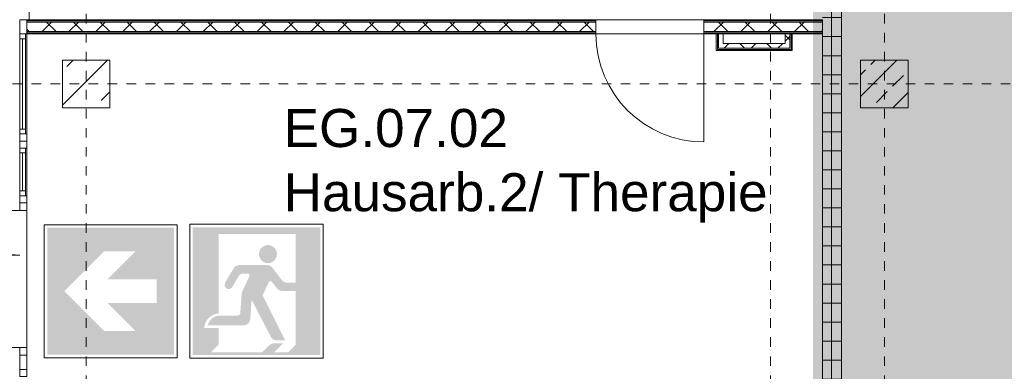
# Model space of a CAD drawing. Header units: metres. Extents: x -54 to 119, y -77 to 33.
# Tile 64 of 138: x 20.06 to 30.42, y -18.92 to -15.22. Entities that reach past the tile are written whole.
import ezdxf

# ---------------------------------------------------------------- set-up
doc = ezdxf.new("R2010")
doc.units = ezdxf.units.M
doc.linetypes.add('Rasterlinie', pattern=[0.019, 0.01, -0.003, 0.003, -0.003])
doc.linetypes.add('Über Schnittebene 1', pattern=[0.001, 0, -0.001])
for name, color, linetype, lineweight in [('A_Allgemeine Beschriftungen', 7, 'Continuous', 9), ('A_Detailelemente', 7, 'Continuous', 9), ('A_Fassadenelemente', 7, 'Continuous', 9), ('A_Fassadenpfosten', 7, 'Continuous', 9), ('A_Geschossdecken', 7, 'Continuous', 9), ('A_Importierte Elemente in Familien', 7, 'Continuous', 9), ('A_Raster', 7, 'Continuous', 9), ('A_Räume_Beschriftung', 7, 'Continuous', 9), ('A_Tragwerksstützen', 7, 'Continuous', 9), ('A_Tragwerksstützen_Stahlbeton', 7, 'Continuous', 18), ('A_Türen', 7, 'Continuous', 9), ('A_Wände', 7, 'Continuous', 9), ('A_Wände_Schraffur', 7, 'Continuous', 18)]:
    doc.layers.add(name, color=color, linetype=linetype, lineweight=lineweight)
doc.styles.add('Arial_B', font='txt', dxfattribs={"height": 0.3999999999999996})
pattern_1 = [(45, (0, 0), (-0.1414213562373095, 0.1414213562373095), []), (135, (0, 0), (-0.1414213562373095, -0.1414213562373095), [])]

# ---------------------------------------------------------------- blocks, each defined once
blk = doc.blocks.new('Fertigbeton-rechteckige Stütze mit Konsole - 500 x 500 - 1 Konsole_A_K_7_8-1081952-BS_Übersicht_EG_BRANDSCHUTZ')
at = {"layer": 'A_Tragwerksstützen'}
h = blk.add_hatch(dxfattribs=at)
h.set_pattern_fill('FP_37', color=256, style=0, pattern_type=2)
h.set_pattern_definition([(45, (-20.756, 15.897), (-0.3592102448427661, 0.3592102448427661), []), (45, (-20.397, 15.897), (-0.3592102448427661, 0.3592102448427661), [0.254, -0.254])])
h.paths.add_polyline_path([(-0.130125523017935, -0.2500000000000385), (0.2500000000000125, -0.2500000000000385), (0.2500000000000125, 0.2499999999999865), (-0.2499999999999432, 0.2499999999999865), (-0.2499999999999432, -0.2500000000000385)], flags=0)
at = {"layer": 'A_Tragwerksstützen', "lineweight": 18}
for p, q in [((0.2499999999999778, 0.2500000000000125), (-0.2499999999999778, 0.2500000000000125)), ((-0.2499999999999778, 0.2500000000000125), (-0.2499999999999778, -0.2500000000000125)), ((0.2499999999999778, -0.2499999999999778), (0.2499999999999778, 0.2500000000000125)), ((-0.2499999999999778, -0.2500000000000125), (0.2499999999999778, -0.2499999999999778))]:
    blk.add_line(p, q, dxfattribs=at)
blk = doc.blocks.new('STB Stütze - rechteckig - STB 50 x 50-V29-BS_Übersicht_EG_BRANDSCHUTZ')
at = {"layer": 'A_Tragwerksstützen'}
h = blk.add_hatch(dxfattribs=at)
h.set_pattern_fill('FP_38', color=256, style=0, pattern_type=2)
h.set_pattern_definition([(45, (-29.156, 15.897), (-0.2283954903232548, 0.2283954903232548), []), (45, (-28.928, 15.897), (-0.2283954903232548, 0.2283954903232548), [0.161, -0.081])])
h.paths.add_polyline_path([(-0.2499999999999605, -0.2500000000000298), (0.2500000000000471, -0.2500000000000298), (0.2500000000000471, 0.2499999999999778), (-0.2499999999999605, 0.2499999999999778)], flags=0)
at = {"layer": 'A_Tragwerksstützen_Stahlbeton'}
for p, q in [((0.2499999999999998, 0.2499999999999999), (-0.2500000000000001, 0.2499999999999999)), ((-0.2500000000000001, 0.2499999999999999), (-0.2500000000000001, -0.2499999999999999)), ((0.2499999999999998, -0.2499999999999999), (0.2499999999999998, 0.2499999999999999)), ((-0.2500000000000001, -0.2499999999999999), (0.2499999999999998, -0.2499999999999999))]:
    blk.add_line(p, q, dxfattribs=at)
blk = doc.blocks.new('Pfosten rechteckig - 75x75_Recht-1433897-BS_Übersicht_EG_BRANDSCHUTZ')
at = {"layer": 'A_Fassadenpfosten'}
for p, q in [((-0.07500000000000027, 0.05999999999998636), (0, 0.05999999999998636)), ((-0.07500000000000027, -0.01499999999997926), (-0.07500000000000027, 0.05999999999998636)), ((0, 0.05999999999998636), (0, -0.01499999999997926)), ((0, -0.01499999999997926), (-0.07500000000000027, -0.01499999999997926))]:
    blk.add_line(p, q, dxfattribs=at)
blk = doc.blocks.new('GSH_Tuer_I_1flg_SZ_OL - 1135x3200_2135_Voll-4417270-BS_Übersicht_EG_BRANDSCHUTZ')
at = {"layer": 'A_Türen', "linetype": 'Über Schnittebene 1'}
for p, q in [((-0.5675000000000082, 0.06056538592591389), (0.5074999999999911, 0.06056538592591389)), ((-0.5675000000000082, -0.08943461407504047), (0.5674999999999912, -0.08943461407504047))]:
    blk.add_line(p, q, dxfattribs=at)
at = {"layer": 'A_Türen'}
blk.add_line((0.5674999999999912, -1.224434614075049), (0.5674999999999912, -0.0894346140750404), dxfattribs=at)
blk.add_arc((0.5674999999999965, -0.08943461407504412), 1.135, 179.9999999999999, 269.9999999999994, dxfattribs=at)
blk = doc.blocks.new('Pfosten rechteckig - 150x75-1436575-BS_Übersicht_EG_BRANDSCHUTZ')
at = {"layer": 'A_Fassadenpfosten'}
for p, q in [((-0.07500000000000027, 0.01499999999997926), (0.07500000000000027, 0.01499999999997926)), ((-0.07500000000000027, -0.05999999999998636), (-0.07500000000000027, 0.01499999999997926)), ((0.07500000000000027, 0.01499999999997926), (0.07500000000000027, -0.05999999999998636)), ((0.07500000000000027, -0.05999999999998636), (-0.07500000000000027, -0.05999999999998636))]:
    blk.add_line(p, q, dxfattribs=at)
blk = doc.blocks.new('Pfosten rechteckig - 75x75_Links-5627890-BS_Übersicht_EG_BRANDSCHUTZ')
at = {"layer": 'A_Fassadenpfosten'}
for p, q in [((-0.07500000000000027, 0.01499999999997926), (0, 0.01499999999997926)), ((-0.07500000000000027, -0.05999999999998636), (-0.07500000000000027, 0.01499999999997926)), ((0, 0.01499999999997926), (0, -0.05999999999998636)), ((0, -0.05999999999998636), (-0.07500000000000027, -0.05999999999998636))]:
    blk.add_line(p, q, dxfattribs=at)
blk = doc.blocks.new('GSH_Fassade_Fenster_1flg - GSH_Fassade_Fenster_1flg-5999971-BS_Übersicht_EG_BRANDSCHUTZ')
at = {"layer": 'A_Fassadenelemente'}
for p, q in [((-0.4750000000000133, 0.0450000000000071), (-0.5250000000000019, 0.0450000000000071)), ((-0.5250000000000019, 0.0450000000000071), (-0.5250000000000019, -0.01499999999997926)), ((-0.4750000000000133, -0.01499999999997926), (-0.4750000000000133, 0.0450000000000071)), ((-0.475000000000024, 0.04499999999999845), (0.4749999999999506, 0.04500000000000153)), ((0.4749999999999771, 0.01499999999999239), (-0.475000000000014, 0.01499999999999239)), ((0.5250000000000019, 0.0450000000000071), (0.474999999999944, 0.0450000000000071)), ((0.474999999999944, 0.0450000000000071), (0.474999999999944, -0.01499999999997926)), ((0.5250000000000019, -0.01499999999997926), (0.5250000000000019, 0.0450000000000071)), ((-0.5250000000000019, -0.01499999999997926), (-0.4750000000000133, -0.01499999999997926)), ((0.4749999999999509, -0.01499999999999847), (-0.4750000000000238, -0.01500000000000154)), ((0.474999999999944, -0.01499999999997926), (0.5250000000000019, -0.01499999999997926))]:
    blk.add_line(p, q, dxfattribs=at)
blk = doc.blocks.new('Pfosten rechteckig - 75x75_Recht-6362426-BS_Übersicht_EG_BRANDSCHUTZ')
at = {"layer": 'A_Fassadenpfosten'}
for p, q in [((0, 0.01499999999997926), (-0.07500000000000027, 0.01499999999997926)), ((-0.07500000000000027, 0.01499999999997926), (-0.07500000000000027, -0.05999999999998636)), ((0, -0.05999999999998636), (0, 0.01499999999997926)), ((-0.07500000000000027, -0.05999999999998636), (0, -0.05999999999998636))]:
    blk.add_line(p, q, dxfattribs=at)
blk = doc.blocks.new('GSH_Fassade_Fenster_1flg - GSH_Fassade_Fenster_1flg-6362429-BS_Übersicht_EG_BRANDSCHUTZ')
at = {"layer": 'A_Fassadenelemente'}
for p, q in [((-0.2000000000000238, 0.0450000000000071), (-0.2500000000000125, 0.0450000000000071)), ((-0.2500000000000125, 0.0450000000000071), (-0.2500000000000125, -0.01499999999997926)), ((-0.2000000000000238, -0.01499999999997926), (-0.2000000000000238, 0.0450000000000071)), ((-0.2000000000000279, 0.04499999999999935), (0.1999999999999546, 0.04500000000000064)), ((0.1999999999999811, 0.01499999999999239), (-0.2000000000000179, 0.01499999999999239)), ((0.2500000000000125, 0.0450000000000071), (0.1999999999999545, 0.0450000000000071)), ((0.1999999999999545, 0.0450000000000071), (0.1999999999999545, -0.01499999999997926)), ((0.2500000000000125, -0.01499999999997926), (0.2500000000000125, 0.0450000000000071)), ((-0.2500000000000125, -0.01499999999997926), (-0.2000000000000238, -0.01499999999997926)), ((0.1999999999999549, -0.01499999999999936), (-0.2000000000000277, -0.01500000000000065)), ((0.1999999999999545, -0.01499999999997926), (0.2500000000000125, -0.01499999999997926))]:
    blk.add_line(p, q, dxfattribs=at)
blk = doc.blocks.new('Pfosten rechteckig - 150x75-6175418-BS_Übersicht_EG_BRANDSCHUTZ')
at = {"layer": 'A_Fassadenpfosten'}
for p, q in [((-0.1500000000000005, 0.01499999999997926), (0, 0.01499999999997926)), ((0, 0.01499999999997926), (0, -0.05999999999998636)), ((0, -0.05999999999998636), (-0.1500000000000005, -0.05999999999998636))]:
    blk.add_line(p, q, dxfattribs=at)
blk = doc.blocks.new('GSH_Fassade_Tuer_2flg - A_SL_Glass_Blau-6362405-BS_Übersicht_EG_BRANDSCHUTZ')
at = {"layer": 'A_Türen'}
for p, q in [((-0.7199999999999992, 0.06000000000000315), (-0.8, 0.06000000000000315)), ((-0.8, 0.06000000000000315), (-0.8, -0.014999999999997)), ((-0.7199999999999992, -0.014999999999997), (-0.7199999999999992, 0.06000000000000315)), ((0.8000000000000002, 0.06000000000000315), (0.7200000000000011, 0.06000000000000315)), ((0.7200000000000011, 0.06000000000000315), (0.7200000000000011, -0.014999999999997)), ((0.8000000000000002, -0.014999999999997), (0.8000000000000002, 0.06000000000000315)), ((-0.8, -0.014999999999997), (-0.7199999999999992, -0.014999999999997)), ((-0.7199999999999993, -0.01499999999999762), (-0.7199999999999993, -0.4847563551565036)), ((0.7200000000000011, -0.014999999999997), (0.8000000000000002, -0.014999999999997)), ((0.7200000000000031, -0.01500000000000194), (0.7200000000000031, -0.984756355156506))]:
    blk.add_line(p, q, dxfattribs=at)
for centre, radius, start, end in [((-0.7199999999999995, -0.01499999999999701), 0.4697563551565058, 270, 359.9999999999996), ((0.7200000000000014, -0.01499999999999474), 0.9697563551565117, 180.0000000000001, 269.9999999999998)]:
    blk.add_arc(centre, radius, start, end, dxfattribs=at)
blk = doc.blocks.new('Pfosten rechteckig - 75x75_Recht-6175467-BS_Übersicht_EG_BRANDSCHUTZ')
at = {"layer": 'A_Fassadenpfosten'}
for p, q in [((-0.07500000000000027, 0.01499999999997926), (0, 0.01499999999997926)), ((-0.07500000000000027, -0.05999999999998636), (-0.07500000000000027, 0.01499999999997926)), ((0, -0.05999999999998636), (-0.07500000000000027, -0.05999999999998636))]:
    blk.add_line(p, q, dxfattribs=at)
blk = doc.blocks.new('Sammelstelle_Symbol - Sammelstelle_Symbol-7037390-BS_Übersicht_EG_BRANDSCHUTZ')
at = {"layer": 'A_Importierte Elemente in Familien'}
h = blk.add_hatch(color=256, dxfattribs=at)
edge = h.paths.add_edge_path(flags=0)
edge.add_line((-0.002012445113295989, 0.002949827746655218), (-0.002012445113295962, -0.001222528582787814))
edge.add_arc((-0.001967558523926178, -0.002027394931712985), 0.0008061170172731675, 93.19202166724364, 177.1169329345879)
edge.add_line((-0.002772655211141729, -0.001986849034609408), (-0.003378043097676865, -0.001986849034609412))
edge.add_line((-0.003378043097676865, -0.001986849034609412), (-0.003378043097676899, 0.003303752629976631))
edge.add_line((-0.003378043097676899, 0.003303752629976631), (0.003334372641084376, 0.003303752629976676))
edge.add_line((0.003334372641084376, 0.003303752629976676), (0.00333437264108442, -0.003408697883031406))
edge.add_line((0.00333437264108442, -0.003408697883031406), (0.001640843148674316, -0.003408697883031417))
edge.add_line((0.001640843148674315, -0.003264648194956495), (0.001640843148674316, -0.003408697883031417))
edge.add_line((0.001640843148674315, -0.003264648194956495), (0.002035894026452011, -0.002869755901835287))
edge.add_line((0.002035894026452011, -0.002869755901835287), (0.002035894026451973, 0.002949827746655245))
edge.add_line((0.002035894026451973, 0.002949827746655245), (-0.002012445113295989, 0.002949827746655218))
h = blk.add_hatch(color=256, dxfattribs=at)
edge = h.paths.add_edge_path(flags=0)
edge.add_arc((0.0005820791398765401, 0.001895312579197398), 0.0004734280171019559, 8.523886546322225e-13, 180.0000000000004)
edge.add_line((0.0001086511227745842, 0.001895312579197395), (0.001055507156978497, 0.001895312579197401))
h = blk.add_hatch(color=256, dxfattribs=at)
edge = h.paths.add_edge_path(flags=0)
edge.add_arc((0.0005820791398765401, 0.001895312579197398), 0.0004734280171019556, 180.0000000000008, 360.0000000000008)
edge.add_line((0.001055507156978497, 0.001895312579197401), (0.0001086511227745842, 0.001895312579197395))
h = blk.add_hatch(color=256, dxfattribs=at)
edge = h.paths.add_edge_path(flags=0)
edge.add_line((0.0008119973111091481, 0.001180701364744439), (0.001306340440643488, 0.0005360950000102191))
edge.add_arc((0.001585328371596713, 0.0007500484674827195), 0.0003515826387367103, 217.4842912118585, 270.0000000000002)
edge.add_line((0.001585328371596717, 0.000398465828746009), (0.002035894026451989, 0.0003984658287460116))
edge.add_line((0.002035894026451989, 0.0003984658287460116), (0.002035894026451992, -3.847008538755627e-05))
edge.add_line((0.002035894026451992, -3.847008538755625e-05), (0.001331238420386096, -3.847008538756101e-05))
edge.add_arc((0.001331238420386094, 0.000313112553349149), 0.0003515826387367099, 217.4842912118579, 270.00000000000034, ccw=False)
edge.add_line((0.001052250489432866, 9.915908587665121e-05), (0.0007647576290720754, 0.0004740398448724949))
edge.add_line((0.0006455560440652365, 0.0004616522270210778), (0.0006552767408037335, 0.0004766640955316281))
edge.add_line((0.0006552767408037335, 0.0004766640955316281), (0.0006684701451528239, 0.0004887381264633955))
edge.add_line((0.0006684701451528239, 0.0004887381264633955), (0.0006842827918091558, 0.0004970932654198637))
edge.add_line((0.0006842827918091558, 0.0004970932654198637), (0.0007016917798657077, 0.0005011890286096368))
edge.add_line((0.0007016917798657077, 0.0005011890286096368), (0.0007195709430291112, 0.0005007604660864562))
edge.add_line((0.0007195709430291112, 0.0005007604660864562), (0.0007367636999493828, 0.0004958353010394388))
edge.add_line((0.0007367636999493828, 0.0004958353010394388), (0.0007521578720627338, 0.0004867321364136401))
edge.add_line((0.0007521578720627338, 0.0004867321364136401), (0.0007647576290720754, 0.0004740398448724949))
edge.add_line((0.0006455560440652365, 0.0004616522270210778), (0.0002994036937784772, -0.0002602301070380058))
edge.add_line((0.0002994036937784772, -0.0002602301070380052), (0.001489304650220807, -0.002634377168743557))
edge.add_line((0.001489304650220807, -0.002634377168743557), (0.001039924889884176, -0.00263437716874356))
edge.add_arc((0.001039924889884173, -0.002282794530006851), 0.0003515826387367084, 207.2950730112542, 270.0000000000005, ccw=False)
edge.add_line((0.0007274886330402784, -0.002444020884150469), (-0.0002546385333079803, -0.0005407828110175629))
edge.add_line((-0.0002811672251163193, -0.000546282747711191), (-0.0002804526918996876, -0.0005427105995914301))
edge.add_line((-0.0002804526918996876, -0.0005427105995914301), (-0.0002788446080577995, -0.0005394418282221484))
edge.add_line((-0.0002788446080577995, -0.0005394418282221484), (-0.000276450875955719, -0.0005366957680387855))
edge.add_line((-0.000276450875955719, -0.0005366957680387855), (-0.0002734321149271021, -0.0005346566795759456))
edge.add_line((-0.0002734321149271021, -0.0005346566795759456), (-0.0002699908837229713, -0.0005334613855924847))
edge.add_line((-0.0002699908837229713, -0.0005334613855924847), (-0.0002663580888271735, -0.0005331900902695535))
edge.add_line((-0.0002663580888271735, -0.0005331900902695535), (-0.0002627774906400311, -0.0005338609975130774))
edge.add_line((-0.0002627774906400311, -0.0005338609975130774), (-0.0002594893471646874, -0.0005354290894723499))
edge.add_line((-0.0002594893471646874, -0.0005354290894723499), (-0.0002567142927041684, -0.0005377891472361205))
edge.add_line((-0.0002567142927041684, -0.0005377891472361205), (-0.0002546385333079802, -0.0005407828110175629))
edge.add_line((-0.0002811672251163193, -0.000546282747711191), (-0.0003468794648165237, -0.00151773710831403))
edge.add_arc((-0.0006976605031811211, -0.001494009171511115), 0.0003515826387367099, 270.0000000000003, 356.13022758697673, ccw=False)
edge.add_line((-0.0006976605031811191, -0.001845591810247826), (-0.002585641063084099, -0.001845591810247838))
edge.add_arc((-0.001939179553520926, -0.002003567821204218), 0.0006654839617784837, 93.0187191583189, 166.2677388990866, ccw=False)
edge.add_line((-0.001974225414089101, -0.001339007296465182), (-0.001013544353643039, -0.001339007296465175))
edge.add_arc((-0.001013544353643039, -0.001198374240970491), 0.0001406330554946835, 269.9999999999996, 356.1302275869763)
edge.add_line((-0.0008732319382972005, -0.001207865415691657), (-0.0008044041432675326, -0.0001903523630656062))
edge.add_line((-0.0007706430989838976, -6.206492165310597e-05), (-0.0007936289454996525, -0.0001246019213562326))
edge.add_line((-0.0007936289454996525, -0.0001246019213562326), (-0.0008044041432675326, -0.0001903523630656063))
edge.add_line((-0.0007706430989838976, -6.206492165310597e-05), (-0.0003720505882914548, 0.0007691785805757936))
edge.add_line((-0.0004354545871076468, 0.0008698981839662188), (-0.0004179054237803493, 0.0008676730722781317))
edge.add_line((-0.0004179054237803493, 0.0008676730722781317), (-0.0004014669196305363, 0.0008611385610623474))
edge.add_line((-0.0004014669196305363, 0.0008611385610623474), (-0.000387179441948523, 0.000850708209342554))
edge.add_line((-0.000387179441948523, 0.000850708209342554), (-0.0003759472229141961, 0.000837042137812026))
edge.add_line((-0.0003759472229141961, 0.000837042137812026), (-0.0003684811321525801, 0.0008210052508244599))
edge.add_line((-0.0003684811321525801, 0.0008210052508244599), (-0.0003652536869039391, 0.0008036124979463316))
edge.add_line((-0.0003652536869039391, 0.0008036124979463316), (-0.0003664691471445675, 0.0007859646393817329))
edge.add_line((-0.0003664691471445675, 0.0007859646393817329), (-0.0003720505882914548, 0.0007691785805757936))
edge.add_line((-0.0004354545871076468, 0.0008698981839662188), (-0.0007975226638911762, 0.0008698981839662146))
edge.add_line((-0.0009183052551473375, 0.0008013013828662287), (-0.0008959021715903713, 0.0008297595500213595))
edge.add_line((-0.0008959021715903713, 0.0008297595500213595), (-0.0008669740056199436, 0.0008515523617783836))
edge.add_line((-0.0008669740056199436, 0.0008515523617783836), (-0.0008334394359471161, 0.0008652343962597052))
edge.add_line((-0.0008334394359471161, 0.0008652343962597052), (-0.0007975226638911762, 0.0008698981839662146))
edge.add_line((-0.0009183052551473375, 0.0008013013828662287), (-0.001306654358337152, 0.0001501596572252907))
edge.add_arc((-0.00148293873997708, 0.0002839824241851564), 0.000221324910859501, 154.0744030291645, 322.79677530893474, ccw=False)
edge.add_line((-0.001681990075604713, 0.0003807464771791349), (-0.001225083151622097, 0.001146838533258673))
edge.add_arc((-0.0009231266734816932, 0.0009667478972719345), 0.0003515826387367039, 90.0000000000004, 149.187618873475, ccw=False)
edge.add_line((-0.0009231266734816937, 0.001318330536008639), (0.000533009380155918, 0.001318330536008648))
edge.add_arc((0.0005330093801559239, 0.0009667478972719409), 0.0003515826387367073, 37.48429121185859, 90.00000000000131, ccw=False)
h = blk.add_hatch(color=256, dxfattribs=at)
edge = h.paths.add_edge_path(flags=0)
edge.add_line((-0.002012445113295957, -0.001986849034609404), (-0.002012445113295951, -0.002852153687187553))
edge.add_line((-0.002012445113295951, -0.002852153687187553), (-0.002425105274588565, -0.003264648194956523))
edge.add_line((-0.002425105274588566, -0.003264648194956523), (0.0002822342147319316, -0.003264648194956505))
edge.add_line((0.0002822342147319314, -0.003264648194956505), (0.0006558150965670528, -0.002891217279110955))
edge.add_arc((0.0009043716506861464, -0.003139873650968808), 0.0003515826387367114, 90.0000000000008, 134.9884976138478, ccw=False)
edge.add_line((0.0009043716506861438, -0.002788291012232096), (0.001388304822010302, -0.002788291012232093))
edge.add_line((0.001388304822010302, -0.002788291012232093), (0.0009117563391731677, -0.003264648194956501))
edge.add_line((0.0009117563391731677, -0.003264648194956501), (0.001640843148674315, -0.003264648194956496))
edge.add_line((0.001640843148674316, -0.003408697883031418), (0.001640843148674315, -0.003264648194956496))
edge.add_line((0.001640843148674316, -0.003408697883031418), (-0.003378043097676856, -0.003408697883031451))
edge.add_line((-0.003378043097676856, -0.003408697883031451), (-0.003378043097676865, -0.001986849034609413))
edge.add_line((-0.003378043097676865, -0.001986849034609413), (-0.002012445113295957, -0.001986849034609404))
at = {"layer": 'A_Importierte Elemente in Familien', "flags": 128}
for points in [[(0.00349399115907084, 0.003463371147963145), (0.001736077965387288, 0.003463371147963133), (-2.183522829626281e-05, 0.003463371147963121), (-0.001779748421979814, 0.00346337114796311), (-0.003537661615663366, 0.003463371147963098)], [(-0.003537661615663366, 0.003463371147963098), (-0.003537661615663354, 0.001705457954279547), (-0.003537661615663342, -5.245523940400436e-05), (-0.003537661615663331, -0.001810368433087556), (-0.003537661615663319, -0.003568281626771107)], [(0.003493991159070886, -0.003568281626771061), (0.003493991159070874, -0.00181036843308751), (0.003493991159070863, -5.24552394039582e-05), (0.003493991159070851, 0.001705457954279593), (0.00349399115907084, 0.003463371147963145)], [(-0.003537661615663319, -0.003568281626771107), (-0.001779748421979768, -0.003568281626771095), (-2.183522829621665e-05, -0.003568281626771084), (0.001736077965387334, -0.003568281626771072), (0.003493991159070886, -0.003568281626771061)]]:
    blk.add_lwpolyline(points, dxfattribs=at)
blk = doc.blocks.new('Richtungsangabe rechts - Symbol - Direction Indicator _green_ right DIN ISO 23601 - Symbol_dwg-7037662-BS_Übersicht_EG_BRANDSCHUTZ')
at = {"layer": 'A_Importierte Elemente in Familien'}
h = blk.add_hatch(color=256, dxfattribs=at)
h.paths.add_polyline_path([(0.003125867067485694, 0.007993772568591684), (0.005223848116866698, 0.005895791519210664), (0.001524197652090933, 0.005895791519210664), (0.001524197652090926, 0.004104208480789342), (0.005223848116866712, 0.004104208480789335), (0.003125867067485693, 0.002006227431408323), (0.005488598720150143, 0.002006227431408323), (0.008482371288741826, 0.005000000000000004), (0.005488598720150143, 0.007993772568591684)], flags=0)
h.paths.add_polyline_path([(0.009773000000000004, 0.009773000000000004), (0.009773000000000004, 0.0002269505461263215), (0.0002270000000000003, 0.0002269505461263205), (0.0002270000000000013, 0.009773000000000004)], flags=0)
at = {"layer": 'A_Importierte Elemente in Familien', "flags": 128}
for points in [[(0.01, 0.01), (0.0075, 0.01), (0.005, 0.01), (0.0025, 0.01), (0, 0.01)], [(0, 0.01), (0, 0.0075), (0, 0.005), (0, 0.0025), (0, 0)], [(0.01, 0), (0.01, 0.0025), (0.01, 0.005), (0.01, 0.0075), (0.01, 0.01)], [(0, 0), (0.0025, 0), (0.005, 0), (0.0075, 0), (0.01, 0)]]:
    blk.add_lwpolyline(points, dxfattribs=at)
blk = doc.blocks.new('Richtungsangabe rechts - Symbol - Richtungsangabe rechts - Symbol-7037716-BS_Übersicht_EG_BRANDSCHUTZ')
at = {"extrusion": (0, 0, -1), "xscale": 0.6990391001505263, "yscale": 0.6990391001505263, "zscale": -0.6990391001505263, "rotation": 180}
blk.add_blockref('Richtungsangabe rechts - Symbol - Direction Indicator _green_ right DIN ISO 23601 - Symbol_dwg-7037662-BS_Übersicht_EG_BRANDSCHUTZ', (0.003485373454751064, 0.003471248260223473), dxfattribs=at)

msp = doc.modelspace()

# ---------------------------------------------------------------- hatches: boundary and pattern name
at = {"layer": 'A_Detailelemente', "true_color": 0x499c4b}
h = msp.add_hatch(color=95, dxfattribs=at)
h.paths.add_polyline_path([(71.85098817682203, -47.63696157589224), (74.01600751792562, -47.63696157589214), (74.01600751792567, -42.79696157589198), (82.50550751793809, -42.79696157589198), (82.50550751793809, -33.34696157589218), (73.9660075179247, -33.346961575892), (73.9660075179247, -3.372993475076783), (28.66600751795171, -3.372993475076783), (28.66600751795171, -33.14696157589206), (19.55600751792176, -33.14696157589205), (19.55600751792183, -32.10946157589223), (13.09100751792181, -32.10946157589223), (13.09100751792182, -43.99696157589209), (38.17600751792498, -43.99696157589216), (38.17600751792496, -47.63696157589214), (70.64100751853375, -47.63696157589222)], flags=0)
h.paths.add_polyline_path([(47.78100751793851, -39.44281772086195), (47.78101727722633, -39.44281343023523), (47.8060075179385, -39.44281343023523)], flags=0)
h.paths.add_polyline_path([(24.20600751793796, -38.84696157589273), (24.20600751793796, -38.54696157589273), (24.50600751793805, -38.54696157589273), (24.26600751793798, -38.60696157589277), (24.25963446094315, -38.63245380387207)], flags=0)
h.paths.add_polyline_path([(79.40600751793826, -38.84696157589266), (79.40600751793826, -38.54696157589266), (79.70600751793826, -38.54696157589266), (79.4660075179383, -38.6069615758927), (79.41732352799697, -38.80169753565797)], flags=0)
h.paths.add_polyline_path([(33.30600751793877, -38.44696157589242), (33.30600751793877, -38.14696157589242), (33.60600751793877, -38.14696157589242), (33.36600751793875, -38.20696157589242), (33.30721430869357, -38.44213441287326)], flags=0)
h.paths.add_polyline_path([(79.40600751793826, -37.64696157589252), (79.40600751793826, -37.34696157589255), (79.70600751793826, -37.34696157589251), (79.4660075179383, -37.40696157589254)], flags=0)
h.paths.add_polyline_path([(24.20600751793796, -37.64696157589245), (24.20600751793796, -37.34696157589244), (24.506007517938, -37.34696157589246), (24.26600751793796, -37.40696157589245), (24.22907623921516, -37.55468669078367)], flags=0)
h.paths.add_polyline_path([(79.40600751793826, -36.44696157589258), (79.40600751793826, -36.14696157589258), (79.70600751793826, -36.1469615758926), (79.46600751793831, -36.20696157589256)], flags=0)
h.paths.add_polyline_path([(24.20600751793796, -36.44696157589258), (24.20600751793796, -36.1469615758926), (24.50600751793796, -36.1469615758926), (24.26587298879, -36.20749969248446), (24.26444289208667, -36.21322007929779)], flags=0)
h.paths.add_polyline_path([(30.24601956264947, -35.12611321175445), (30.24600751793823, -35.12610972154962), (30.40072630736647, -35.12610972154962)], flags=0)
h.paths.add_polyline_path([(38.45600751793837, -33.13696157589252), (38.45600751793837, -32.94696157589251), (38.65600751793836, -32.94696157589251), (38.49400751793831, -32.98496157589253), (38.46020332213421, -33.1201783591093)], flags=0)
h.paths.add_polyline_path([(66.45600751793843, -27.05696157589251), (66.45600751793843, -26.8569615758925), (66.64683741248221, -26.85925410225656), (66.49600751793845, -26.89696157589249)], flags=0)
h.paths.add_polyline_path([(66.45600751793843, -26.59696157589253), (66.45600751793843, -26.3969615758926), (66.65600751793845, -26.39696157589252), (66.49600751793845, -26.43696157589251), (66.45977095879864, -26.58190781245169)], flags=0)
h.paths.add_polyline_path([(66.10600751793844, -9.196961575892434), (66.10600751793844, -8.996961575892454), (66.3019583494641, -8.997973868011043), (66.14600751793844, -9.036961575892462)], flags=0)
h.paths.add_polyline_path([(45.2560075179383, -9.016961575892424), (45.2560075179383, -8.816961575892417), (45.45600751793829, -8.816961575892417), (45.29600751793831, -8.856961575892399)], flags=0)
h.paths.add_polyline_path([(66.10600751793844, -8.54696157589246), (66.10600751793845, -8.296961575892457), (66.30600751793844, -8.296961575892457), (66.14600751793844, -8.33696157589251), (66.10772520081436, -8.537943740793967)], flags=0)
h.paths.add_polyline_path([(45.2560075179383, -8.416961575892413), (45.2560075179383, -8.216961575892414), (45.45600751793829, -8.216961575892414), (45.29600751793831, -8.256961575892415)], flags=0)
at = {"layer": 'A_Detailelemente', "true_color": 0xebdb14}
h = msp.add_hatch(color=40, dxfattribs=at)
h.paths.add_polyline_path([(28.50600751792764, -33.14696157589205), (28.66600751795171, -33.14696157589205), (28.66600751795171, -7.846961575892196), (28.62600751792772, -7.846961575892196), (28.62600751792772, -7.946961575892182), (20.15600751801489, -7.946961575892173), (20.15600751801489, -8.346961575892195), (28.14600751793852, -8.346961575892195), (28.14600751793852, -8.266961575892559), (28.44600751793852, -8.26696157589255), (28.20600751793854, -8.326961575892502), (28.20186958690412, -8.346961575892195), (28.40600751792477, -8.346961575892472), (28.40600751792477, -8.776961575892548), (28.47100751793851, -8.776961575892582), (28.40600751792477, -8.793211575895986), (28.40600751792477, -31.94696157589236), (19.55600751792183, -31.94696157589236), (19.55600751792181, -33.14696157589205), (28.48576942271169, -33.14696157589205)], flags=0)
h.paths.add_polyline_path([(28.37565037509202, -33.04696157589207), (19.85600751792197, -33.04696157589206), (19.85600751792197, -32.24696157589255), (28.40600751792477, -32.24696157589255), (28.40600751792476, -33.04696157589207), (28.38775025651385, -33.04696157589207)], flags=0)
at = {"layer": 'A_Wände_Schraffur', "lineweight": 9}
h = msp.add_hatch(dxfattribs=at)
h.set_pattern_fill('FP_1', color=256, style=0, pattern_type=2)
h.set_pattern_definition([(0, (0, 0), (0, 0.2), []), (90, (0, 0), (-0.2, 1.224646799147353e-17), [])])
h.paths.add_polyline_path([(28.50600751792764, -33.14696157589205), (28.70600751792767, -33.14696157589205), (28.70600751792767, -26.03696157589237), (28.50600751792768, -26.03696157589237), (28.50600751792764, -33.04696157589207)], flags=0)
h.paths.add_polyline_path([(28.70600751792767, -24.95696157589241), (28.70600751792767, -21.23696157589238), (28.50600751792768, -21.23696157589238), (28.50600751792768, -24.95696157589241), (28.66600751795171, -24.95696157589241)], flags=0)
h.paths.add_polyline_path([(28.70600751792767, -20.15696157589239), (28.70600751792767, -10.43696157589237), (28.50600751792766, -10.43696157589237), (28.50600751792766, -20.15696157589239), (28.66600751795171, -20.15696157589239)], flags=0)
h.paths.add_polyline_path([(28.66600751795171, -9.356961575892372), (28.70600751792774, -9.355917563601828), (28.7060075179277, -8.246961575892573), (28.50600751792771, -8.246961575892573), (28.50600751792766, -9.356961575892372)], flags=0)
h = msp.add_hatch(dxfattribs=at)
h.set_pattern_fill('FP_2', color=256, style=0, pattern_type=2)
h.set_pattern_definition(pattern_1)
h.paths.add_polyline_path([(20.13097705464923, -15.34696157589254), (26.12100751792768, -15.34696157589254), (26.12100751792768, -15.24696157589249), (20.13097705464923, -15.24696157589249)], flags=0)
h.paths.add_polyline_path([(27.25600751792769, -15.34696157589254), (28.50600751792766, -15.34696157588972), (28.50600751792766, -15.24696157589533), (27.25600751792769, -15.24696157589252)], flags=0)
h = msp.add_hatch(dxfattribs=at)
h.set_pattern_fill('FP_2', color=256, style=0, pattern_type=2)
h.set_pattern_definition(pattern_1)
h.paths.add_polyline_path([(27.89204274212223, -15.52196157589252), (28.16100751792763, -15.52196157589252), (28.16100751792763, -15.3719615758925), (28.11100751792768, -15.3719615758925), (28.11100751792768, -15.47196157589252), (27.46100751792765, -15.47196157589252), (27.46100751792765, -15.3719615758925), (27.4110075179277, -15.3719615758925), (27.4110075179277, -15.52196157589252), (27.46100751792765, -15.52196157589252)], flags=0)

# ---------------------------------------------------------------- linework, layer by layer
at = {"layer": 'A_Geschossdecken'}
for p, q in [((20.1560075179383, -8.246961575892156), (20.1560075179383, -15.22196157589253)), ((26.12100751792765, -15.22196157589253), (27.25600751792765, -15.22196157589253)), ((20.13100751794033, -15.37196157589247), (20.13100751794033, -16.42196157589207)), ((27.25600751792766, -15.37196157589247), (26.12100751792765, -15.37196157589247)), ((20.13100751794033, -16.57196157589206), (20.13100751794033, -17.07196157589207)), ((20.13100751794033, -17.22696157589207), (20.13100751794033, -18.66696157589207))]:
    msp.add_line(p, q, dxfattribs=at)
at = {"layer": 'A_Raster', "linetype": 'Rasterlinie'}
for p, q in [((20.75600751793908, -66.66020918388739), (20.75600751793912, 31.78443745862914)), ((27.95600751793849, -66.66020918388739), (27.95600751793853, 31.78443745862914)), ((29.15600751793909, -66.66020918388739), (29.15600751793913, 31.78443745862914)), ((6.58114391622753, -15.89696157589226), (94.58744689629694, -15.89696157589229))]:
    msp.add_line(p, q, dxfattribs=at)
at = {"layer": 'A_Wände', "lineweight": 18}
for p, q in [((28.70600751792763, -20.15696157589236), (28.70600751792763, -10.43696157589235)), ((26.12100751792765, -15.22196157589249), (20.13097705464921, -15.22196157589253)), ((20.13097705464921, -15.22196157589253), (20.13097705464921, -15.37196157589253)), ((26.12100751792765, -15.3719615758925), (26.12100751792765, -15.22196157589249)), ((28.50600751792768, -15.22196157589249), (27.25600751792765, -15.22196157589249)), ((27.25600751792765, -15.22196157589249), (27.25600751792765, -15.3719615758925)), ((20.13097705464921, -15.37196157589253), (26.12100751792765, -15.3719615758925)), ((27.25600751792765, -15.3719615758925), (28.50600751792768, -15.3719615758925)), ((27.38600751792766, -15.3719615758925), (27.38600751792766, -15.54696157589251)), ((28.18600751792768, -15.54696157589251), (28.18600751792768, -15.3719615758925)), ((28.50600751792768, -15.3719615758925), (28.50600751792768, -20.15696157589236)), ((27.38600751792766, -15.54696157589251), (28.18600751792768, -15.54696157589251))]:
    msp.add_line(p, q, dxfattribs=at)
at = {"layer": 'A_Wände'}
for p, q in [((28.50600751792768, -15.3719615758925), (28.50600751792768, -15.22196157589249)), ((20.13097705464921, -15.23446157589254), (26.12100751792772, -15.23446157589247)), ((20.13097705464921, -15.24696157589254), (26.12100751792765, -15.24696157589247)), ((27.25600751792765, -15.2344615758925), (28.50600751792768, -15.2344615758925)), ((27.25600751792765, -15.24696157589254), (28.50600751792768, -15.24696157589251)), ((20.13097705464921, -15.34696157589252), (26.12100751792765, -15.34696157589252)), ((20.13097705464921, -15.35946157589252), (26.12100751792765, -15.35946157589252)), ((27.25600751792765, -15.34696157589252), (28.50600751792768, -15.34696157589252)), ((27.25600751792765, -15.35946157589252), (28.50600751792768, -15.35946157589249)), ((27.39850751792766, -15.3719615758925), (27.39850751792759, -15.5344615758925)), ((27.41100751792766, -15.3719615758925), (27.41100751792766, -15.5219615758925)), ((27.46100751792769, -15.3719615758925), (27.46100751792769, -15.47196157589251)), ((28.11100751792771, -15.47196157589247), (28.11100751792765, -15.3719615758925)), ((28.1610075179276, -15.5219615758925), (28.16100751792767, -15.37196157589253)), ((28.17350751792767, -15.5344615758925), (28.17350751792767, -15.3719615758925)), ((28.17350751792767, -15.5344615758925), (27.39850751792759, -15.5344615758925)), ((28.1610075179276, -15.5219615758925), (27.41100751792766, -15.5219615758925)), ((28.11100751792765, -15.47196157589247), (27.46100751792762, -15.47196157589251))]:
    msp.add_line(p, q, dxfattribs=at)

# ---------------------------------------------------------------- block references
at = {"layer": 'A_Allgemeine Beschriftungen', "xscale": 200, "yscale": 200, "zscale": 200, "rotation": 180}
msp.add_blockref('Richtungsangabe rechts - Symbol - Richtungsangabe rechts - Symbol-7037716-BS_Übersicht_EG_BRANDSCHUTZ', (21.01499703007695, -18.0800321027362), dxfattribs=at)
at = {"layer": 'A_Allgemeine Beschriftungen', "xscale": 200, "yscale": 200, "zscale": 200}
msp.add_blockref('Sammelstelle_Symbol - Sammelstelle_Symbol-7037390-BS_Übersicht_EG_BRANDSCHUTZ', (22.55245883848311, -18.06475160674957), dxfattribs=at)
at = {"layer": 'A_Fassadenelemente', "rotation": 269.9999999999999}
for name, p in [('GSH_Fassade_Fenster_1flg - GSH_Fassade_Fenster_1flg-5999971-BS_Übersicht_EG_BRANDSCHUTZ', (20.07100751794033, -15.89696157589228)), ('GSH_Fassade_Fenster_1flg - GSH_Fassade_Fenster_1flg-6362429-BS_Übersicht_EG_BRANDSCHUTZ', (20.07100751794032, -16.82196157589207))]:
    msp.add_blockref(name, p, dxfattribs=at)
at = {"layer": 'A_Fassadenpfosten', "extrusion": (0, 0, -1)}
for name, p, rotation in [('Pfosten rechteckig - 150x75-1436575-BS_Übersicht_EG_BRANDSCHUTZ', (-20.07100751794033, -15.29696157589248), 270.0000000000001), ('Pfosten rechteckig - 75x75_Links-5627890-BS_Übersicht_EG_BRANDSCHUTZ', (-20.07100751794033, -16.49696157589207), 270.0000000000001), ('Pfosten rechteckig - 75x75_Recht-6175467-BS_Übersicht_EG_BRANDSCHUTZ', (-20.07100751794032, -17.14696157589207), 270.0000000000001), ('Pfosten rechteckig - 150x75-6175418-BS_Übersicht_EG_BRANDSCHUTZ', (-20.07100751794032, -18.89696157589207), 270.0000000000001), ('Pfosten rechteckig - 75x75_Recht-1433897-BS_Übersicht_EG_BRANDSCHUTZ', (-20.07100751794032, -18.89696157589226), 89.99999999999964)]:
    msp.add_blockref(name, p, dxfattribs=dict(at, rotation=rotation))
at = {"layer": 'A_Fassadenpfosten', "rotation": 89.99999999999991}
msp.add_blockref('Pfosten rechteckig - 75x75_Recht-6362426-BS_Übersicht_EG_BRANDSCHUTZ', (20.07100751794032, -16.49696157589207), dxfattribs=at)
at = {"layer": 'A_Tragwerksstützen'}
for name, p in [('Fertigbeton-rechteckige Stütze mit Konsole - 500 x 500 - 1 Konsole_A_K_7_8-1081952-BS_Übersicht_EG_BRANDSCHUTZ', (20.75600751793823, -15.89696157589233)), ('STB Stütze - rechteckig - STB 50 x 50-V29-BS_Übersicht_EG_BRANDSCHUTZ', (29.15600751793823, -15.89696157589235))]:
    msp.add_blockref(name, p, dxfattribs=at)
at = {"layer": 'A_Türen'}
msp.add_blockref('GSH_Tuer_I_1flg_SZ_OL - 1135x3200_2135_Voll-4417270-BS_Übersicht_EG_BRANDSCHUTZ', (26.68850751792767, -15.28252696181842), dxfattribs=at)
at = {"layer": 'A_Türen', "rotation": 269.9999999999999}
msp.add_blockref('GSH_Fassade_Tuer_2flg - A_SL_Glass_Blau-6362405-BS_Übersicht_EG_BRANDSCHUTZ', (20.07100751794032, -17.94696157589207), dxfattribs=at)

# ---------------------------------------------------------------- texts
at = {"layer": 'A_Räume_Beschriftung', "char_height": 0.3999999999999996, "attachment_point": 1, "style": 'Arial_B'}
for s, insert, width in [('EG.07.02', (22.83354147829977, -16.16018781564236), 2.918142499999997), ('Hausarb.2/ Therapie', (22.83354147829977, -16.83487531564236), 6.605904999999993)]:
    msp.add_mtext(s, dxfattribs=dict(at, insert=insert, width=width))

doc.saveas('drawing.dxf')
